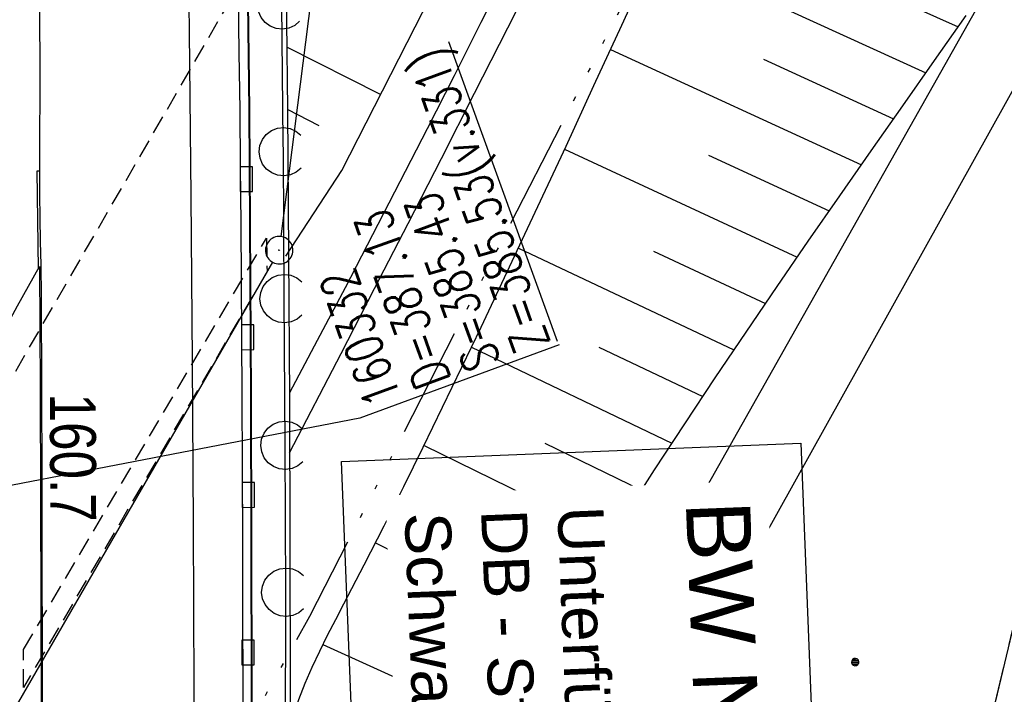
# Model space of a CAD drawing. Extents: x 511155 to 511479, y 464515 to 465450.
# Tile 22 of 41: x 511349 to 511402, y 464821 to 464858. Entities that reach past the tile are written whole.
import ezdxf

# ---------------------------------------------------------------- set-up
doc = ezdxf.new("R2010")
doc.units = 0
doc.header["$LTSCALE"] = 10
doc.header["$MEASUREMENT"] = 0
for name, pattern in [('ACAD_ISO14W100', [25.5, 12, -3, 0.5, -3, 0.5, -3, 0.5, -3]), ('AUSGEZOGEN', [0]), ('LT00', [0]), ('LT11', [0.30000000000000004, 0.2, -0.1]), ('LT17', [0.15000000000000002, 0.1, -0.05]), ('STRICHLINIE2', [0.375, 0.25, -0.125])]:
    doc.linetypes.add(name, pattern=pattern)
doc.layers.get('0').update_dxf_attribs({"linetype": 'LT00'})
for name, color, linetype in [('--EK_BW_TEXT_B', 20, 'LT00'), ('--EK_FBR', 1, 'LT00'), ('--EK_Haltung', 7, 'STRICHLINIE2'), ('--EK_Schacht-Text', 5, 'LT00'), ('--EL_DFK_AB_L', 21, 'LT00'), ('--EL_DFK_AB_P', 7, 'LT00'), ('--EL_Haltung', 182, 'STRICHLINIE2'), ('-ST-93-1', 250, 'LT00'), ('ABWASSERLTG', 24, 'LT00'), ('DB-KABEL', 210, 'ACAD_ISO14W100'), ('DFK_AB_L', 21, 'LT00'), ('DFK_AB_P', 7, 'LT00'), ('DFK_KATASTER', 250, 'LT00'), ('DFK_NUTZUNG', 250, 'LT00'), ('PFEIL', 140, 'AUSGEZOGEN'), ('V103_AFBR_BAB', 250, 'LT00'), ('V103_BOESCH', 250, 'LT00'), ('V103_BOSCHUNG', 250, 'LT00'), ('V103_BR_KAPPE', 30, 'LT00'), ('V103_BR_WID', 30, 'LT17'), ('V103_BRUECK', 30, 'LT17'), ('V103_FELDWEG', 250, 'LT11'), ('V103_GRABEN', 250, 'LT00'), ('V103_H_BORD', 8, 'LT00'), ('V103_LAERM', 11, 'LT00'), ('V103_LD_MARK', 250, 'LT00'), ('V103_OK_GLEIS', 1, 'LT00'), ('V103_RINNE', 182, 'LT00'), ('V103_SINKK', 182, 'LT00')]:
    doc.layers.add(name, color=color, linetype=linetype)
doc.styles.add('Beschrift', font='ARIAL.TTF')
doc.styles.add('schachtbeschriftung', font='romans.shx', dxfattribs={"width": 0.75, "height": 2})

# ---------------------------------------------------------------- blocks, each defined once
blk = doc.blocks.new('SYMB0003')
at = {"color": 0, "linetype": 'ByBlock'}
for p, q in [((-0.015712, 0), (0.010166, 0.012015)), ((0, -0.021257), (-0.015712, 0)), ((0.010166, 0.012015), (0, -0.021257))]:
    blk.add_line(p, q, dxfattribs=at)
for points in [[(-0.031395, 0.499013), (-0.093691, 0.491144), (-0.154509, 0.475528), (-0.21289, 0.452414), (-0.267913, 0.422164), (-0.318712, 0.385257), (-0.364484, 0.342274), (-0.404509, 0.293893), (-0.438154, 0.240877), (-0.464888, 0.184062), (-0.484292, 0.124345), (-0.496058, 0.062667), (-0.5, 0)], [(0.5, 0), (0.496057, 0.062667), (0.484292, 0.124345), (0.464888, 0.184062), (0.438153, 0.240877), (0.404509, 0.293893), (0.364484, 0.342274), (0.318712, 0.385257), (0.267913, 0.422164), (0.21289, 0.452414), (0.154509, 0.475528), (0.093691, 0.491144), (0.031395, 0.499013), (-0.031395, 0.499013)], [(-0.5, 0), (-0.496058, -0.062667), (-0.484292, -0.124345), (-0.464888, -0.184062), (-0.438154, -0.240877), (-0.404509, -0.293893), (-0.364485, -0.342274), (-0.318712, -0.385257), (-0.267914, -0.422164), (-0.21289, -0.452414), (-0.154509, -0.475529), (-0.093691, -0.491144), (-0.031395, -0.499014), (0.031395, -0.499014)], [(0.031395, -0.499014), (0.093691, -0.491144), (0.154509, -0.475529), (0.21289, -0.452414), (0.267914, -0.422164), (0.318712, -0.385257), (0.364485, -0.342274), (0.404509, -0.293893), (0.438154, -0.240877), (0.4648890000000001, -0.184062), (0.484292, -0.124345), (0.496058, -0.062667), (0.5, 0)]]:
    blk.add_lwpolyline(points, dxfattribs=at)
blk = doc.blocks.new('Ackerland7')
at = {"layer": 'DFK_NUTZUNG', "color": 0, "linetype": 'ByBlock'}
for p, q in [((-4, 3.92803148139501), (-4, 3.669651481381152)), ((-3.949999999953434, 3.627791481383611), (-3.949999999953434, 3.969891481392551)), ((-3.899999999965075, 3.990481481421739), (-3.899999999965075, 3.607201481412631)), ((-3.849999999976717, 3.60088148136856), (-3.849999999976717, 3.996801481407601)), ((-3.799999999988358, 3.990481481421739), (-3.799999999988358, 3.607201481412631)), ((-3.75, 3.627791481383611), (-3.75, 3.969891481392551)), ((-3.699999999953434, 3.92803148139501), (-3.699999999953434, 3.669651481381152)), ((-3.649999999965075, 3.797581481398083), (-3.649999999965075, 3.800291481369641)), ((3.699999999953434, 3.92918999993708), (3.699999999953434, 3.670809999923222)), ((3.749999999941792, 3.62894999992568), (3.749999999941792, 3.971049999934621)), ((3.799999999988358, 3.991639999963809), (3.799999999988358, 3.6083599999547)), ((3.849999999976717, 3.60203999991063), (3.849999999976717, 3.997959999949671)), ((3.899999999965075, 3.991639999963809), (3.899999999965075, 3.6083599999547)), ((3.949999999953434, 3.62894999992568), (3.949999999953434, 3.971049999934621)), ((3.999999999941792, 3.92918999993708), (3.999999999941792, 3.670809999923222)), ((4.049999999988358, 3.798739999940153), (4.049999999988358, 3.801449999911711)), ((-7.849999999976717, 0.1291857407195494), (-7.849999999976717, -0.1291942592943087)), ((-7.799999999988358, -0.1710642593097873), (-7.799999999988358, 0.1710457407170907)), ((-7.75, 0.1916357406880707), (-7.75, -0.19164425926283)), ((-7.699999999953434, -0.1979742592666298), (-7.699999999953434, 0.1979557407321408)), ((-7.649999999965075, 0.1916357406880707), (-7.649999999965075, -0.19164425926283)), ((-7.599999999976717, -0.1710642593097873), (-7.599999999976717, 0.1710457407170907)), ((-7.549999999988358, 0.1291857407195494), (-7.549999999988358, -0.1291942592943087)), ((-7.5, -0.001264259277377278), (-7.5, 0.001445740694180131)), ((-0.1499999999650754, 0.129190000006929), (-0.1499999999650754, -0.129190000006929)), ((-0.09999999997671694, -0.1710500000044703), (-0.09999999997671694, 0.1710500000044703)), ((-0.04999999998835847, 0.1916399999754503), (-0.04999999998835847, -0.1916399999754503)), ((0, -0.1979600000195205), (0, 0.1979600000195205)), ((0.05000000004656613, 0.1916399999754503), (0.05000000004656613, -0.1916399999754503)), ((0.1000000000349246, -0.1710500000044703), (0.1000000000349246, 0.1710500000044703)), ((0.1500000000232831, 0.129190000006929), (0.1500000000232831, -0.129190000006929)), ((0.2000000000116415, -0.001259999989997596), (0.2000000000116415, 0.001459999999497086)), ((7.549999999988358, 0.129190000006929), (7.549999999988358, -0.129190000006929)), ((7.599999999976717, -0.1710500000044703), (7.599999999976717, 0.1710500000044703)), ((7.649999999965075, 0.1916399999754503), (7.649999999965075, -0.1916399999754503)), ((7.699999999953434, -0.1979600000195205), (7.699999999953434, 0.1979600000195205)), ((7.749999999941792, 0.1916399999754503), (7.749999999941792, -0.1916399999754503)), ((7.799999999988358, -0.1710500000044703), (7.799999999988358, 0.1710500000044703)), ((7.849999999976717, 0.129190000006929), (7.849999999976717, -0.129190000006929)), ((7.899999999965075, -0.001259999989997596), (7.899999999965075, 0.001459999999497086)), ((-4, -3.670814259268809), (-4, -3.929194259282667)), ((-3.949999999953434, -3.971054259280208), (-3.949999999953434, -3.628954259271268)), ((-3.899999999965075, -3.608364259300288), (-3.899999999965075, -3.991644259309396)), ((-3.849999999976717, -3.997964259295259), (-3.849999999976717, -3.602044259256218)), ((-3.799999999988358, -3.608364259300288), (-3.799999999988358, -3.991644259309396)), ((-3.75, -3.971064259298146), (-3.75, -3.628954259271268)), ((-3.699999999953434, -3.670814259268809), (-3.699999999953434, -3.929194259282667)), ((3.699999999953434, -3.670814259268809), (3.699999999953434, -3.929194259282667)), ((3.749999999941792, -3.971054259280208), (3.749999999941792, -3.628954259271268)), ((3.799999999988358, -3.608364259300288), (3.799999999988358, -3.991644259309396)), ((3.849999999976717, -3.997964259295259), (3.849999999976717, -3.602044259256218)), ((3.899999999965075, -3.608364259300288), (3.899999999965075, -3.991644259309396)), ((3.949999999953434, -3.971054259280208), (3.949999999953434, -3.628954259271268)), ((3.999999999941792, -3.670814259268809), (3.999999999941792, -3.929194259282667)), ((-3.649999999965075, -3.801264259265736), (-3.649999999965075, -3.798554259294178)), ((4.049999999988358, -3.801264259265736), (4.049999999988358, -3.798554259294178))]:
    blk.add_line(p, q, dxfattribs=at)
for points in [[(-3.649999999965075, 3.798841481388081), (-3.66980999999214, 3.885621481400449), (-3.725299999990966, 3.955211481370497), (-3.805499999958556, 3.993831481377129), (-3.894499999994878, 3.993831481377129), (-3.974699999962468, 3.955211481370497), (-4.030189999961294, 3.885621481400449), (-4.049999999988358, 3.798841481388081), (-4.030189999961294, 3.712061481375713), (-3.974699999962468, 3.642471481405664), (-3.894499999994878, 3.603851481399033), (-3.805499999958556, 3.603851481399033), (-3.725299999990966, 3.642471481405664), (-3.66980999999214, 3.712061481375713), (-3.649999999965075, 3.798841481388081)], [(4.049999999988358, 3.799999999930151), (4.030189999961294, 3.886779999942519), (3.974699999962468, 3.956369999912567), (3.89449999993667, 3.994989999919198), (3.805499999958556, 3.994989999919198), (3.725299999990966, 3.956369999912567), (3.66980999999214, 3.886779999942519), (3.649999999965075, 3.799999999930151), (3.66980999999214, 3.713219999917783), (3.725299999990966, 3.643629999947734), (3.805499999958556, 3.605009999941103), (3.89449999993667, 3.605009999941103), (3.974699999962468, 3.643629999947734), (4.030189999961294, 3.713219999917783), (4.049999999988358, 3.799999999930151)], [(-7.5, -4.259287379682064e-06), (-7.519809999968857, 0.08677574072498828), (-7.575299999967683, 0.1563657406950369), (-7.655499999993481, 0.1949757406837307), (-7.744499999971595, 0.1949757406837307), (-7.824699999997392, 0.1563657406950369), (-7.880189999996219, 0.08677574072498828), (-7.899999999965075, -4.259287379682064e-06)], [(0.2000000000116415, 0), (0.180190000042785, 0.08678000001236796), (0.1247000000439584, 0.1563699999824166), (0.04450000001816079, 0.1949899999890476), (-0.04449999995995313, 0.1949899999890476), (-0.1246999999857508, 0.1563699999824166), (-0.1801899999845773, 0.08678000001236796), (-0.1999999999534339, 0)], [(-0.1999999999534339, 0), (-0.1801899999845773, -0.08678000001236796), (-0.1246999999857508, -0.1563699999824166), (-0.04449999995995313, -0.1949899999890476), (0.04450000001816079, -0.1949899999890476), (0.1247000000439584, -0.1563699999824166), (0.180190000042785, -0.08678000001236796), (0.2000000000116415, 0)], [(7.899999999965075, 0), (7.880189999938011, 0.08678000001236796), (7.824699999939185, 0.1563699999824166), (7.744499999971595, 0.1949899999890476), (7.655499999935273, 0.1949899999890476), (7.575299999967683, 0.1563699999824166), (7.519809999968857, 0.08678000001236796), (7.499999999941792, 0)], [(7.499999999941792, 0), (7.519809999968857, -0.08678000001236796), (7.575299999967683, -0.1563699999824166), (7.655499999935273, -0.1949899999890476), (7.744499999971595, -0.1949899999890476), (7.824699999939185, -0.1563699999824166), (7.880189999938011, -0.08678000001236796), (7.899999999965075, 0)], [(-7.899999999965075, -4.259287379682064e-06), (-7.880189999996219, -0.08678425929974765), (-7.824699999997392, -0.1563742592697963), (-7.744499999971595, -0.1949942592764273), (-7.655499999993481, -0.1949942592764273), (-7.575299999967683, -0.1563742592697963), (-7.519809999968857, -0.08678425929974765), (-7.5, -4.259287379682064e-06)], [(-3.649999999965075, -3.800004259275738), (-3.66980999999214, -3.71322425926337), (-3.725299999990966, -3.643634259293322), (-3.805499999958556, -3.605014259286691), (-3.894499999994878, -3.605014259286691), (-3.974699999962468, -3.643634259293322), (-4.030189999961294, -3.71322425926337), (-4.049999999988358, -3.800004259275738), (-4.030189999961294, -3.886784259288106), (-3.974699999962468, -3.956374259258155), (-3.894499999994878, -3.994994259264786), (-3.805499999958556, -3.994994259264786), (-3.725299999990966, -3.956374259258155), (-3.66980999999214, -3.886784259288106), (-3.649999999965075, -3.800004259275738)], [(4.049999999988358, -3.800004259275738), (4.030189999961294, -3.71322425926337), (3.974699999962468, -3.643634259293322), (3.89449999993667, -3.605014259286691), (3.805499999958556, -3.605014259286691), (3.725299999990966, -3.643634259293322), (3.66980999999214, -3.71322425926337), (3.649999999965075, -3.800004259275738), (3.66980999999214, -3.886784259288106), (3.725299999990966, -3.956374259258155), (3.805499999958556, -3.994994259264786), (3.89449999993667, -3.994994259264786), (3.974699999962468, -3.956374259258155), (4.030189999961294, -3.886784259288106), (4.049999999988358, -3.800004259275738)]]:
    blk.add_lwpolyline(points, dxfattribs=at)
blk = doc.blocks.new('Pfreil3')
at = {"layer": 'PFEIL'}
blk.add_hatch(color=256, dxfattribs=at).paths.add_polyline_path([(-1.549414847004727, 0.2733797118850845), (-1.549414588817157, -0.2733793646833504), (0, 0)])
for p, q in [((-1.549414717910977, 1.736007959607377e-07), (-4.830528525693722, 7.105427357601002e-14)), ((-1.549414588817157, -0.2733793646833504), (-1.549414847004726, 0.2733797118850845)), ((-1.549414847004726, 0.2733797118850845), (0, 0)), ((0, 0), (-1.549414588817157, -0.2733793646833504))]:
    blk.add_line(p, q, dxfattribs=at)
blk = doc.blocks.new('SYMB0011')
at = {"color": 0, "linetype": 'ByBlock'}
for p, q in [((0.5, 0), (-0.5, 0)), ((0, 0.5), (0, -0.5))]:
    blk.add_line(p, q, dxfattribs=at)
blk = doc.blocks.new('SYMB7122')
at = {"color": 0, "linetype": 'ByBlock'}
for points in [[(-0.109975, -0.002365), (-0.106745, 0.026562), (-0.096041, 0.053629), (-0.078613, 0.076941), (-0.05568099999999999, 0.09486599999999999), (-0.028851, 0.106149), (0, 0.11)], [(0, 0.11), (0.028851, 0.106149), (0.05568099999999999, 0.09486599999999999), (0.078613, 0.076941), (0.096041, 0.053629), (0.106745, 0.026562), (0.109975, -0.002365)], [(-0.07523400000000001, -0.080249), (-0.09364700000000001, -0.057708), (-0.105504, -0.031126), (-0.109975, -0.002365)], [(0.109975, -0.002365), (0.105504, -0.031126), (0.09364700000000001, -0.057708), (0.07523400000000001, -0.080249)]]:
    blk.add_lwpolyline(points, dxfattribs=at)
blk = doc.blocks.new('SYMB0652')
at = {"color": 0, "linetype": 'ByBlock'}
blk.add_lwpolyline([(-0.15, -0.075), (0.15, -0.075), (0.15, 0.075), (-0.15, 0.075), (-0.15, -0.075)], dxfattribs=at)

msp = doc.modelspace()

# ---------------------------------------------------------------- linework, layer by layer
at = {"layer": '--EK_FBR'}
msp.add_lwpolyline([(511349.844391, 464860.382124), (511349.876938, 464858.133842), (511349.895763, 464855.885475), (511349.8970310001, 464853.637024), (511349.890077, 464852.4119979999), (511349.882721, 464851.1869939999), (511349.881033, 464849.9620239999), (511349.889816, 464848.6827609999), (511349.9067689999, 464847.4034770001), (511349.927328, 464846.12426), (511349.947029, 464844.845008), (511349.966243, 464843.14732), (511349.978397, 464841.44958), (511349.985855, 464839.751808), (511349.991024, 464838.0540220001), (511350.004474, 464833.333416), (511350.01697, 464828.612773), (511350.02685, 464823.892179), (511350.032414, 464819.171605)], dxfattribs=at)
at = {"layer": '--EL_DFK_AB_L'}
for p, q in [((511370.805935, 464907.69552), (511363.044577, 464846.393613)), ((511362.575162, 464845.0004350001), (511333.215424, 464794.168995))]:
    msp.add_line(p, q, dxfattribs=at)
at = {"layer": 'ABWASSERLTG'}
msp.add_lwpolyline([(511463.426733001, 464907.8571931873), (511417.4409999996, 464885.6770000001), (511372.366591, 464697.220154), (511317.8949999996, 464685.9249999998)], dxfattribs=at)
at = {"layer": 'DB-KABEL', "ltscale": 0.05, "flags": 128}
msp.add_lwpolyline([(511215.4431438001, 464627.2939247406), (511237.705547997, 464647.5780420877), (511246.6335662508, 464656.2048622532), (511261.7014650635, 464672.615665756), (511279.4315443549, 464692.2005320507), (511296.82848363, 464715.9286422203, 5.381037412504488), (511297.8535526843, 464717.3043883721), (511314.2640517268, 464738.9768086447), (511310.8824207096, 464740.6975032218), (511312.2978382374, 464742.9715283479), (511314.2640517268, 464745.5537375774), (511317.5239952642, 464743.6474321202), (511326.0207701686, 464759.0402941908), (511336.1699329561, 464775.9437253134), (511343.9282939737, 464788.9348648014), (511364.6254703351, 464825.7099497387), (511380.1722560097, 464856.0851135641), (511401.0758047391, 464896.9689387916), (511418.0993331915, 464930.3785952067)], format="xyb", dxfattribs=at)
at = {"layer": 'DFK_AB_L'}
for p, q in [((511370.805935, 464907.69552), (511363.044577, 464846.393613)), ((511362.575162, 464845.0004350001), (511333.215424, 464794.168995))]:
    msp.add_line(p, q, dxfattribs=at)
at = {"layer": 'DFK_KATASTER'}
for p, q in [((511401.99151, 464860.6563560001), (511377.408746, 464817.1027100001)), ((511403.405142, 464855.2248810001), (511380.525242, 464814.1549189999))]:
    msp.add_line(p, q, dxfattribs=at)
at = {"layer": 'V103_AFBR_BAB'}
msp.add_lwpolyline([(511349.844391, 464860.382124), (511349.876938, 464858.133842), (511349.895763, 464855.885475), (511349.8970310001, 464853.637024), (511349.890077, 464852.4119979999), (511349.882721, 464851.1869939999), (511349.881033, 464849.9620239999), (511349.889816, 464848.6827609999), (511349.9067689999, 464847.4034770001), (511349.927328, 464846.12426), (511349.947029, 464844.845008), (511349.966243, 464843.14732), (511349.978397, 464841.44958), (511349.985855, 464839.751808), (511349.991024, 464838.0540220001), (511350.004474, 464833.333416), (511350.01697, 464828.612773), (511350.02685, 464823.892179), (511350.032414, 464819.171605)], dxfattribs=at)
at = {"layer": 'V103_BOESCH'}
for points in [[(511362.955068, 464817.243957), (511363.142392, 464818.038653), (511363.336418, 464818.830865), (511363.543942, 464819.61819), (511363.771688, 464820.398107), (511364.026354, 464821.168248), (511364.367007, 464822.0610560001), (511364.745992, 464822.939804), (511365.154893, 464823.807367), (511365.585283, 464824.666847), (511366.0287060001, 464825.521117), (511366.47672, 464826.373201), (511367.582871, 464828.5028810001), (511368.668964, 464830.637303), (511369.738836, 464832.7764270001), (511370.796325, 464834.920254), (511372.384159, 464838.182346), (511373.95447, 464841.454091), (511375.509538, 464844.734319), (511377.051508, 464848.021855), (511378.582661, 464851.315491), (511380.105145, 464854.614053), (511381.621196, 464857.916444), (511383.13304, 464861.2214569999)], [(511363.3167060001, 464845.330799), (511366.356883, 464849.991709), (511370.35585, 464857.809188), (511371.153309, 464859.388855)], [(511375.50552, 464820.162445), (511376.315607, 464821.776551), (511377.163086, 464823.372399), (511378.043182, 464824.951976), (511378.951141, 464826.517233), (511379.882227, 464828.070157), (511380.83167, 464829.6126229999), (511381.7947109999, 464831.146692), (511383.41418, 464833.679332), (511385.055529, 464836.195964), (511386.7162, 464838.698471), (511388.3936770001, 464841.1887020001), (511390.085406, 464843.668502), (511391.788835, 464846.1396779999), (511393.501463, 464848.604118), (511395.220753, 464851.063743), (511396.9441350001, 464853.520286), (511398.669071, 464855.9756680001), (511400.393065, 464858.431701)]]:
    msp.add_lwpolyline(points, dxfattribs=at)
at = {"layer": 'V103_BOSCHUNG'}
for p, q in [((511383.494262, 464862.01223), (511398.204188, 464855.312999)), ((511392.349176, 464861.275945), (511399.958068, 464857.810682)), ((511368.470237, 464854.126476), (511363.360603, 464856.701978)), ((511381.008588, 464856.580407), (511394.68308, 464850.29462)), ((511389.34737, 464856.050125), (511396.441955, 464852.804029)), ((511365.127451, 464852.423367), (511363.393879, 464853.315254)), ((511378.508457, 464851.155533), (511391.188347, 464845.270107)), ((511386.34616, 464850.825625), (511392.931409, 464847.784541)), ((511375.9889319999, 464845.753333), (511387.736243, 464840.2155560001)), ((511383.353751, 464845.598687), (511389.457973, 464842.750983)), ((511373.434784, 464840.366979), (511384.3587109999, 464835.132728)), ((511380.3771, 464840.3676390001), (511386.040238, 464837.683667)), ((511370.8416229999, 464835.012831), (511381.072542, 464829.998616)), ((511377.4229689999, 464835.128969), (511382.701591, 464832.570881)), ((511368.200081, 464829.711055), (511377.939041, 464824.7690350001)), ((511374.50318, 464829.877723), (511379.475847, 464827.39793)), ((511365.332683, 464824.167195), (511375.26762, 464819.667574)), ((511371.664683, 464824.588997), (511376.496, 464822.123196))]:
    msp.add_line(p, q, dxfattribs=at)
at = {"layer": 'V103_BR_KAPPE'}
msp.add_lwpolyline([(511361.374032, 464785.969044), (511361.428032, 464791.205988), (511361.488034, 464813.930029), (511361.432023, 464837.676015), (511361.344031, 464853.294034), (511361.156022, 464869.3599939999), (511361.052021, 464877.45601), (511363.1080149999, 464877.469036), (511363.171095, 464872.635558), (511363.232683, 464867.802136), (511363.291354, 464862.968637), (511363.345616, 464858.135116), (511363.394002, 464853.3015149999), (511363.457733, 464845.428654), (511363.502972, 464837.555671), (511363.530788, 464829.682571), (511363.542133, 464821.80943), (511363.538016, 464813.936289), (511363.52644, 464808.3498729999), (511363.509041, 464802.763456), (511363.487251, 464797.177094), (511363.462576, 464791.590771), (511363.436435, 464786.00439)], close=True, dxfattribs=at)
msp.add_lwpolyline([(511345.977032, 464837.674016), (511347.39902, 464840.219991), (511347.807026, 464841.004026), (511348.67702, 464842.61699), (511349.89004, 464844.7560149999), (511349.922026, 464838.0770229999), (511349.983027, 464814.449009), (511349.8930270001, 464791.552062), (511349.749031, 464772.017005), (511348.561035, 464769.932037), (511347.672009, 464768.37505), (511347.604017, 464768.553012), (511346.992021, 464767.541082), (511345.71003, 464765.366954), (511345.935029, 464791.5090439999), (511346.0060229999, 464814.3189979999), (511345.977032, 464837.674016)], dxfattribs=at)
at = {"layer": 'V103_BR_WID'}
msp.add_lwpolyline([(511332.761911, 464823.4793149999), (511332.802866, 464811.8000470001), (511362.8886060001, 464863.763117), (511362.734129, 464876.817412)], dxfattribs=at)
at = {"layer": 'V103_BRUECK'}
msp.add_lwpolyline([(511349.011972, 464821.817192), (511349.013788, 464823.892709), (511362.253795, 464846.295765), (511362.2833600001, 464844.482199), (511349.011972, 464821.817192)], dxfattribs=at)
at = {"layer": 'V103_FELDWEG', "flags": 128}
for points in [[(511375.7860430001, 464810.061954), (511376.423108, 464811.412817), (511377.063552, 464812.761753), (511377.710864, 464814.106913), (511378.368444, 464815.446333), (511379.0397270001, 464816.778088), (511379.72811, 464818.100287), (511380.4370649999, 464819.411046), (511381.206067, 464820.7735439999), (511381.998199, 464822.123138), (511382.810142, 464823.461718), (511383.6386, 464824.7910649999), (511384.480272, 464826.113032), (511385.33186, 464827.4294729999), (511386.1900439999, 464828.742244), (511387.051527, 464830.053198)], [(511378.0544270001, 464809.371884), (511378.7832680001, 464810.874238), (511379.515911, 464812.374566), (511380.256107, 464813.8707260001), (511381.0076359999, 464815.360731), (511381.774327, 464816.842402), (511382.559887, 464818.31371), (511383.392542, 464819.818683), (511384.245838, 464821.312371), (511385.1164220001, 464822.796588), (511386.000763, 464824.273256), (511386.895442, 464825.744301), (511387.79701, 464827.211534), (511388.702013, 464828.67688)]]:
    msp.add_lwpolyline(points, dxfattribs=at)
at = {"layer": 'V103_GRABEN'}
for points in [[(511385.013053, 464830.770539), (511384.984892, 464831.060103), (511384.9435, 464831.323183), (511384.875629, 464831.533295), (511384.768052, 464831.663878), (511384.6211479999, 464831.697158), (511384.436324, 464831.654492), (511384.2230770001, 464831.554887), (511383.990834, 464831.417269), (511383.749128, 464831.2607229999)], [(511383.749128, 464831.2607229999), (511382.921849, 464829.954177), (511382.098211, 464828.645828), (511381.28192, 464827.333684), (511380.476613, 464826.01602), (511379.685976, 464824.690842), (511378.913652, 464823.356349), (511378.163318, 464822.010739), (511377.438622, 464820.652056)], [(511378.71801, 464820.284344), (511379.4333640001, 464821.631662), (511380.177337, 464822.964346), (511380.945801, 464824.284485), (511381.734739, 464825.59421), (511382.540003, 464826.895609), (511383.357542, 464828.190699), (511384.183243, 464829.481645), (511385.013053, 464830.770539)]]:
    msp.add_lwpolyline(points, dxfattribs=at)
at = {"layer": 'V103_H_BORD'}
msp.add_lwpolyline([(511349.881033, 464849.9620239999), (511349.743011, 464849.95702), (511349.809459, 464844.610579)], dxfattribs=at)
at = {"layer": 'V103_LAERM'}
for p, q in [((511363.219958, 464843.012309), (511363.1745270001, 464851.012184)), ((511363.26537, 464835.012434), (511363.219958, 464843.012309)), ((511363.310783, 464827.012558), (511363.26537, 464835.012434))]:
    msp.add_line(p, q, dxfattribs=at)
for points in [[(511363.1745270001, 464851.012184), (511363.171582, 464851.530357), (511363.090263, 464859.011744)], [(511363.291927, 464819.01262), (511363.312052, 464826.79187), (511363.310783, 464827.012558)]]:
    msp.add_lwpolyline(points, dxfattribs=at)
at = {"layer": 'V103_LD_MARK'}
msp.add_lwpolyline([(511357.7262180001, 464751.660088), (511357.846379, 464758.514836), (511357.955256, 464765.369672), (511358.051778, 464772.224629), (511358.134721, 464779.079736), (511358.20302, 464785.934951), (511358.268817, 464794.88651), (511358.308652, 464803.83811), (511358.323512, 464812.789905), (511358.314371, 464821.741857), (511358.282227, 464830.693854), (511358.228092, 464839.645896), (511358.152903, 464848.597907), (511358.057675, 464857.549813), (511357.943381, 464866.501651)], dxfattribs=at)
at = {"layer": 'V103_OK_GLEIS'}
for points in [[(511363.5133632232, 464834.614517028), (511366.3176529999, 464840.013787), (511368.150758, 464843.555076), (511369.974997, 464847.100939), (511371.791734, 464850.650667), (511373.602293, 464854.203585), (511375.408021, 464857.758985), (511377.21028, 464861.316157)], [(511375.4005930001, 464860.958979), (511373.942674, 464858.055278), (511372.479533, 464855.154271), (511371.009277, 464852.256992), (511369.530036, 464849.364396), (511368.039959, 464846.477442), (511366.537117, 464843.597083), (511365.019716, 464840.724318), (511363.5011743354, 464837.8685201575)]]:
    msp.add_lwpolyline(points, dxfattribs=at)
at = {"layer": 'V103_RINNE'}
for points in [[(511361.003018, 464877.4720140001), (511361.1000250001, 464869.367016), (511361.2880340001, 464853.3010560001), (511361.3760260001, 464837.683037), (511361.4320370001, 464813.937051), (511361.3720350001, 464791.2130100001), (511361.3180350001, 464785.976066)], [(511360.709769, 464859.491109), (511360.756181, 464856.396117), (511360.796031, 464853.3010189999), (511360.827899, 464850.192968), (511360.852787, 464847.084755), (511360.87254, 464843.9765689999), (511360.889012, 464840.86829), (511360.904015, 464837.76003), (511360.923023, 464833.808679), (511360.940943, 464829.857322), (511360.9561149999, 464825.905972), (511360.966817, 464821.954673), (511360.9713560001, 464818.003322)]]:
    msp.add_lwpolyline(points, dxfattribs=at)

# ---------------------------------------------------------------- block references
at = {"layer": '--EL_DFK_AB_P', "xscale": 1.500000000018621, "yscale": 1.5, "zscale": 1.5, "rotation": 264.7377099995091}
msp.add_blockref('SYMB0003', (511362.950005, 464845.64964), dxfattribs=at)
at = {"layer": 'DFK_AB_P', "xscale": 1.500000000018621, "yscale": 1.5, "zscale": 1.5, "rotation": 264.7377099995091}
msp.add_blockref('SYMB0003', (511362.950005, 464845.64964), dxfattribs=at)
at = {"layer": 'DFK_NUTZUNG', "rotation": 264.7376999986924}
msp.add_blockref('Ackerland7', (511393.6447039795, 464815.541785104), dxfattribs=at)
at = {"layer": 'PFEIL', "rotation": 237.8375223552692}
msp.add_blockref('Pfreil3', (511381.8241559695, 464827.0787968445), dxfattribs=at)
at = {"layer": 'V103_FELDWEG', "xscale": 0.1000000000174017, "yscale": 0.09999999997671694, "zscale": 0.1, "rotation": 272.2661999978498}
for p in [(511387.051473, 464830.05312), (511388.701977, 464828.67684)]:
    msp.add_blockref('SYMB0011', p, dxfattribs=at)
at = {"layer": 'V103_LAERM', "yscale": 12, "zscale": 12}
for p, xscale, rotation in [((511363.090263, 464859.011744), 12.00000000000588, 90.62232999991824), ((511363.1745270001, 464851.012184), 12.00000000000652, 90.3250100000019), ((511363.219958, 464843.012309), 12.00000000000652, 90.3250100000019), ((511363.26537, 464835.012434), 12.00000000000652, 90.3250100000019), ((511363.310783, 464827.012558), 12.00000000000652, 90.3250100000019)]:
    msp.add_blockref('SYMB7122', p, dxfattribs=dict(at, xscale=xscale, rotation=rotation))
at = {"layer": 'V103_SINKK', "yscale": 4.5, "zscale": 4.5}
for p, xscale, rotation in [((511361.155961, 464849.516973), 4.499999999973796, 270.4587605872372), ((511361.225006, 464840.903997), 4.499999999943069, 270.2765472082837), ((511361.269988, 464832.314959), 4.499999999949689, 270.2598363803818), ((511361.2530029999, 464823.727019), 4.499999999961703, 270.1551770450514)]:
    msp.add_blockref('SYMB0652', p, dxfattribs=dict(at, xscale=xscale, rotation=rotation))

# ---------------------------------------------------------------- texts
at = {"layer": '--EK_Schacht-Text', "style": 'schachtbeschriftung', "width": 0.75}
for s, p in [('%%UZ=385.53(v.331)', (511377.7368777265, 464840.540169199)), ('S=385.43', (511375.0297057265, 464839.557455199)), ('D=387.13', (511372.3225337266, 464838.574740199)), ('160332', (511369.6153627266, 464837.5920251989))]:
    msp.add_text(s, height=2, rotation=-250.051727, dxfattribs=at).set_placement(p)
at = {"layer": '-ST-93-1', "style": 'Beschrift', "width": 0.8}
msp.add_text('  160.7', height=2.5, rotation=-89.77619200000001, dxfattribs=at).set_placement((511350.4389082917, 464839.3898309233))

# ---------------------------------------------------------------- next in the draw order: texts
at = {"layer": '--EK_BW_TEXT_B', "insert": (511388.6071013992, 464832.0673637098), "char_height": 2, "width": 38.34544937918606, "attachment_point": 1, "rotation": 272.2662068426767, "style": 'Beschrift', "bg_fill": 3, "box_fill_scale": 1.5, "bg_fill_color": 256, "bg_fill_transparency": 0}
msp.add_mtext('{\\fArial|b0|i0|c238|p34;\\H1.7499x;BW N_93_B\\fArial|b0|i0|c0|p34;160c\\fArial|b0|i0|c238|p34;\\W0.8;\\P\\H0.3714x;\\W1;\\P\\fArial|b0|i0|c0|p34;\\H1.924x;Unterführung der\\PDB - Strecke\\PSchwandorf - Furth i.W.}', dxfattribs=at)

# ---------------------------------------------------------------- next in the draw order: linework, layer by layer
at = {"layer": '--EK_BW_TEXT_B'}
msp.add_lwpolyline([(511391.3760365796, 464835.1300131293), (511393.0698454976, 464792.3283203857), (511368.0459585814, 464791.3380398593), (511366.3521496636, 464834.1397326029)], close=True, dxfattribs=at)
at = {"layer": '--EK_Haltung'}
msp.add_line((511417.2665479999, 464884.947495), (511372.541108, 464697.9495479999), dxfattribs=at)
at = {"layer": '--EK_Schacht-Text', "flags": 128}
msp.add_lwpolyline([(511378.2026287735, 464840.4869314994), (511367.3356769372, 464836.4885281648), (511333.0326153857, 464829.8834345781)], dxfattribs=at)
at = {"layer": '--EL_Haltung'}
msp.add_line((511417.2665479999, 464884.947495), (511372.541108, 464697.9495479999), dxfattribs=at)

doc.saveas('drawing.dxf')
